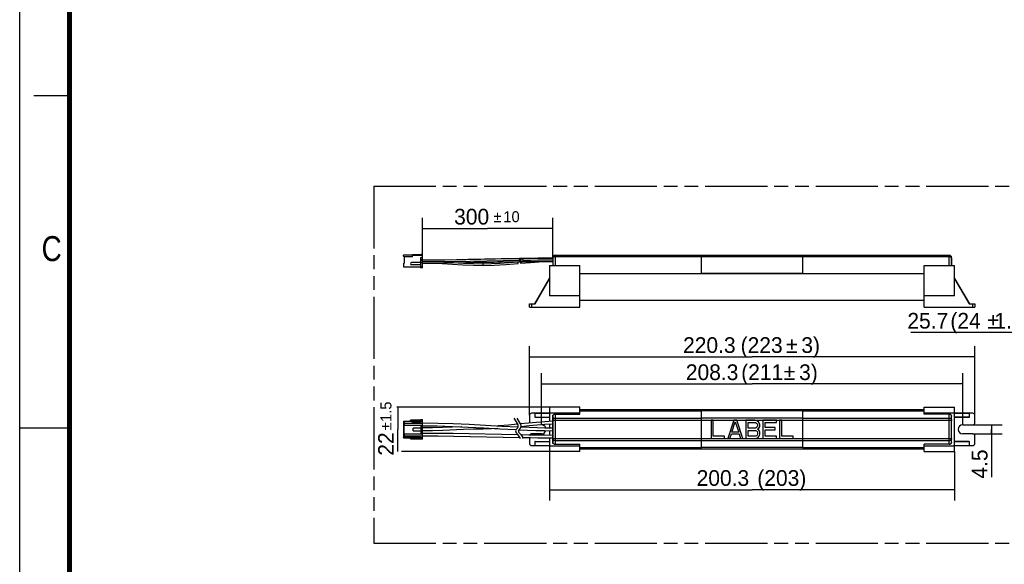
# Model space of a CAD drawing. Header units: millimetres. Extents: x 0 to 210, y 0 to 297.
# Tile 2 of 12: x 0 to 138, y 129 to 206. Entities that reach past the tile are written whole.
import ezdxf
from ezdxf.enums import TextEntityAlignment as Align

# ---------------------------------------------------------------- set-up
doc = ezdxf.new("R2010")
doc.units = ezdxf.units.MM
doc.header["$LTSCALE"] = 19.36
doc.linetypes.add('PHANTOM', pattern=[0.8, 0.45, -0.05, 0.1, -0.05, 0.1, -0.05])
doc.layers.get('0').update_dxf_attribs({"linetype": 'CONTINUOUS'})
for name, color, linetype in [('DEFAULT_3', 7, 'PHANTOM'), ('Z_CURVE', 7, 'CONTINUOUS'), ('Z_DIM_2D', 7, 'CONTINUOUS')]:
    doc.layers.add(name, color=color, linetype=linetype)
doc.styles.add('TEXTSTYLE_2', font='txt', dxfattribs={"width": 0.75})
doc.styles.add('TEXTSTYLE_3', font='tridonic-metric-print-light.otf')
doc.styles.add('TEXTSTYLE_4', font='gdt', dxfattribs={"width": 0.7})
doc.dimstyles.new('DIMSTYLE_1', dxfattribs={"dimtxt": 2.2, "dimasz": 3.5, "dimexe": 1.5, "dimexo": 0, "dimgap": 0.55, "dimtad": 1, "dimdec": 1, "dimlfac": 3.529412, "dimdsep": 46, "dimtxsty": 'TEXTSTYLE_3', "dimcen": 0.09, "dimclrt": 5, "dimadec": 1, "dimazin": 2, "dimtol": 1, "dimtp": 10, "dimtm": 10, "dimtfac": 1, "dimtdec": 1, "dimtofl": 0, "dimtmove": 0, "dimatfit": 3, "dimfxl": 0, "dimtolj": 1, "dimarcsym": 0})
doc.dimstyles.new('DIMSTYLE_2', dxfattribs={"dimtxt": 2.2, "dimasz": 3.5, "dimexe": 1.5, "dimexo": 0, "dimgap": 0.55, "dimtad": 1, "dimdec": 1, "dimlfac": 3.529412, "dimdsep": 46, "dimtxsty": 'TEXTSTYLE_3', "dimcen": 0.09, "dimclrt": 5, "dimadec": 1, "dimazin": 2, "dimtol": 1, "dimtp": 1.5, "dimtm": 1.5, "dimtfac": 1, "dimtdec": 1, "dimtofl": 0, "dimtmove": 0, "dimatfit": 3, "dimfxl": 0, "dimtolj": 1, "dimarcsym": 0})
doc.dimstyles.new('DIMSTYLE_3', dxfattribs={"dimtxt": 2.2, "dimasz": 3.5, "dimexe": 1.5, "dimexo": 0, "dimgap": 0.55, "dimtad": 1, "dimdec": 1, "dimlfac": 3.529412, "dimdsep": 46, "dimtxsty": 'TEXTSTYLE_3', "dimcen": 0.09, "dimclrt": 5, "dimadec": 1, "dimazin": 2, "dimtp": 0.5, "dimtm": 0.5, "dimtfac": 1, "dimtdec": 1, "dimtofl": 0, "dimtmove": 0, "dimatfit": 3, "dimfxl": 0, "dimtolj": 1, "dimarcsym": 0})
doc.dimstyles.new('DIMSTYLE_4', dxfattribs={"dimtxt": 2.2, "dimasz": 3.5, "dimexe": 1.5, "dimexo": 0, "dimgap": 0.55, "dimtad": 1, "dimdec": 1, "dimlfac": 3.529412, "dimdsep": 46, "dimtxsty": 'TEXTSTYLE_3', "dimcen": 0.09, "dimclrt": 5, "dimadec": 1, "dimazin": 2, "dimtp": 0.2, "dimtm": 0.2, "dimtfac": 1, "dimtdec": 1, "dimtofl": 0, "dimtmove": 0, "dimatfit": 3, "dimfxl": 0, "dimtolj": 1, "dimarcsym": 0})
doc.dimstyles.new('DIMSTYLE_5', dxfattribs={"dimtxt": 2.2, "dimasz": 3.5, "dimexe": 1.5, "dimexo": 0, "dimgap": 0.55, "dimtad": 1, "dimdec": 1, "dimlfac": 3.529412, "dimdsep": 46, "dimtxsty": 'TEXTSTYLE_3', "dimcen": 0.09, "dimclrt": 5, "dimadec": 1, "dimazin": 2, "dimtp": 0.1, "dimtm": 0.1, "dimtfac": 1, "dimtdec": 1, "dimtofl": 0, "dimtmove": 0, "dimatfit": 3, "dimfxl": 0, "dimtolj": 1, "dimarcsym": 0})

# ---------------------------------------------------------------- blocks, each defined once
blk = doc.blocks.new('*D1')
at = {"layer": 'Z_DIM_2D', "color": 2, "linetype": 'Continuous', "transparency": 16777216}
for p, q in [((56.47, 172.81), (56.47, 177.91)), ((74.7, 172.3), (74.7, 177.91)), ((56.47, 176.41), (65.58, 176.41)), ((74.7, 176.41), (65.58, 176.41))]:
    blk.add_line(p, q, dxfattribs=at)
at = {"layer": 'Z_DIM_2D', "color": 5, "linetype": 'Continuous', "transparency": 16777216}
for s, height, style, p in [('300', 2.2, 'TEXTSTYLE_3', (63.34, 176.96)), ('`', 1.54, 'TEXTSTYLE_4', (66.95, 177.29)), ('10', 1.54, 'TEXTSTYLE_3', (68.93, 177.29))]:
    blk.add_text(s, height=height, dxfattribs=dict(at, style=style)).set_placement(p, align=Align.CENTER)
blk = doc.blocks.new('_NONE')
blk = doc.blocks.new('*D2')
at = {"layer": 'Z_DIM_2D', "color": 2, "linetype": 'Continuous', "transparency": 16777216}
for p, q in [((74.27, 151.37), (52.87, 151.37)), ((52.98, 151.37), (52.98, 148.26)), ((52.98, 145.14), (52.98, 148.26)), ((74.27, 145.14), (53.53, 145.14))]:
    blk.add_line(p, q, dxfattribs=at)
at = {"layer": 'Z_DIM_2D', "color": 5, "linetype": 'Continuous', "transparency": 16777216}
for s, height, style, p in [('1.5', 1.54, 'TEXTSTYLE_3', (52.1, 150.73)), ('22', 2.2, 'TEXTSTYLE_3', (52.43, 146.21)), ('`', 1.54, 'TEXTSTYLE_4', (52.1, 148.69))]:
    blk.add_text(s, height=height, rotation=90, dxfattribs=dict(at, style=style)).set_placement(p, align=Align.CENTER)
blk = doc.blocks.new('*D3')
at = {"layer": 'Z_DIM_2D', "color": 2, "linetype": 'Continuous', "transparency": 16777216}
for p, q in [((71.44, 150.24), (71.44, 159.92)), ((133.86, 150.24), (133.86, 159.92)), ((71.44, 158.42), (102.65, 158.42)), ((133.86, 158.42), (102.65, 158.42))]:
    blk.add_line(p, q, dxfattribs=at)
at = {"layer": 'Z_DIM_2D', "color": 5, "linetype": 'Continuous', "transparency": 16777216}
for s, style, p in [('`', 'TEXTSTYLE_4', (108.2, 158.97)), ('220.3', 'TEXTSTYLE_3', (96.65, 158.97)), (' (223', 'TEXTSTYLE_3', (103.57, 158.97)), ('3)', 'TEXTSTYLE_3', (110.85, 158.97))]:
    blk.add_text(s, height=2.2, dxfattribs=dict(at, style=style)).set_placement(p, align=Align.CENTER)
blk = doc.blocks.new('*D4')
at = {"layer": 'Z_DIM_2D', "color": 2, "linetype": 'Continuous', "transparency": 16777216}
for p, q in [((73.14, 148.9), (73.14, 156.12)), ((132.16, 148.9), (132.16, 156.12)), ((73.14, 154.62), (102.65, 154.62)), ((132.16, 154.62), (102.65, 154.62))]:
    blk.add_line(p, q, dxfattribs=at)
at = {"layer": 'Z_DIM_2D', "color": 5, "linetype": 'Continuous', "transparency": 16777216}
for s, style, p in [('208.3', 'TEXTSTYLE_3', (97.04, 155.17)), (' (211', 'TEXTSTYLE_3', (103.65, 155.17)), ('`', 'TEXTSTYLE_4', (107.89, 155.17)), ('3)', 'TEXTSTYLE_3', (110.54, 155.17))]:
    blk.add_text(s, height=2.2, dxfattribs=dict(at, style=style)).set_placement(p, align=Align.CENTER)
blk = doc.blocks.new('*D5')
at = {"layer": 'Z_DIM_2D', "color": 2, "linetype": 'Continuous', "transparency": 16777216}
for p, q in [((74.27, 145.14), (74.27, 138.3)), ((131.02, 145.14), (131.02, 138.3)), ((74.27, 139.8), (102.65, 139.8)), ((131.02, 139.8), (102.65, 139.8))]:
    blk.add_line(p, q, dxfattribs=at)
at = {"layer": 'Z_DIM_2D', "color": 5, "linetype": 'Continuous', "transparency": 16777216, "style": 'TEXTSTYLE_3'}
for s, p in [('200.3', (98.55, 140.35)), (' (203)', (106.4, 140.35))]:
    blk.add_text(s, height=2.2, dxfattribs=at).set_placement(p, align=Align.CENTER)
blk = doc.blocks.new('*D8')
at = {"layer": 'Z_DIM_2D', "color": 2, "linetype": 'Continuous', "transparency": 16777216}
for p, q in [((141.98, 148.9), (141.98, 163.33)), ((149.26, 149.15), (149.26, 163.33)), ((145.62, 161.83), (124.9, 161.83)), ((141.98, 161.83), (145.62, 161.83)), ((149.26, 161.83), (145.62, 161.83))]:
    blk.add_line(p, q, dxfattribs=at)
at = {"layer": 'Z_DIM_2D', "color": 5, "linetype": 'Continuous', "transparency": 16777216}
for s, style, p in [('25.7', 'TEXTSTYLE_3', (130.13, 162.38)), ('(24', 'TEXTSTYLE_3', (134.68, 162.38)), ('`', 'TEXTSTYLE_4', (137.24, 162.38)), ('1.5)', 'TEXTSTYLE_3', (141.68, 162.38))]:
    blk.add_text(s, height=2.2, dxfattribs=dict(at, style=style)).set_placement(p, align=Align.RIGHT)
blk = doc.blocks.new('*D9')
at = {"layer": 'Z_DIM_2D', "color": 2, "linetype": 'Continuous', "transparency": 16777216}
for p, q in [((133.57, 148.9), (137.68, 148.9)), ((136.18, 148.9), (136.18, 148.26)), ((136.18, 147.62), (136.18, 148.26)), ((136.18, 148.26), (136.18, 141.57)), ((133.57, 147.62), (137.68, 147.62))]:
    blk.add_line(p, q, dxfattribs=at)
at = {"layer": 'Z_DIM_2D', "color": 5, "linetype": 'Continuous', "transparency": 16777216, "style": 'TEXTSTYLE_3'}
blk.add_text('4.5', height=2.2, rotation=90, dxfattribs=at).set_placement((135.63, 145.45), align=Align.RIGHT)

msp = doc.modelspace()

# ---------------------------------------------------------------- linework, layer by layer
at = {"color": 2, "linetype": 'Continuous'}
for p, q in [((0, 0), (0, 297)), ((7, 195), (2, 195)), ((0, 148.5), (7, 148.5))]:
    msp.add_line(p, q, dxfattribs=at)
at = {"color": 7, "linetype": 'Continuous'}
for p, q in [((53.779, 172.671), (53.836, 172.728)), ((53.779, 172.529), (53.779, 172.671)), ((53.864, 172.444), (53.779, 172.529)), ((53.836, 172.728), (56.272, 172.728)), ((53.921, 171.6), (53.921, 172.501)), ((53.921, 172.501), (55.054, 172.501)), ((55.054, 172.444), (55.054, 172.699)), ((56.046, 172.699), (55.054, 172.699)), ((56.301, 172.614), (55.054, 172.614)), ((55.139, 172.728), (56.272, 172.813)), ((56.046, 172.699), (56.471, 172.558)), ((56.272, 172.728), (56.272, 172.813)), ((56.272, 172.813), (56.471, 172.813)), ((56.471, 170.914), (56.471, 172.813)), ((74.76, 171.212), (74.76, 172.529)), ((75.043, 172.648), (95.565, 172.648)), ((95.565, 170.107), (95.565, 172.677)), ((95.565, 172.677), (109.732, 172.677)), ((109.732, 170.107), (109.732, 172.677)), ((109.732, 172.648), (130.253, 172.648)), ((130.537, 172.529), (130.537, 171.212)), ((53.779, 171.481), (53.921, 171.6)), ((53.779, 171.481), (53.779, 171.084)), ((53.807, 171.505), (53.807, 171.056)), ((53.921, 172.444), (53.864, 172.444)), ((56.187, 171.623), (54.912, 171.623)), ((54.912, 171.339), (56.187, 171.339)), ((56.187, 172.359), (56.187, 170.914)), ((56.187, 172.359), (56.471, 172.359)), ((56.187, 172.076), (56.471, 172.076)), ((56.471, 171.863), (56.187, 171.863)), ((56.187, 171.651), (56.471, 171.651)), ((62.534, 171.626), (69.948, 171.76)), ((69.745, 172.207), (62.846, 172.044)), ((69.948, 172.157), (68.777, 172.138)), ((69.745, 172.207), (69.749, 172.207)), ((69.846, 171.699), (69.846, 171.727)), ((69.863, 171.521), (69.863, 171.759)), ((70.126, 171.818), (70.136, 171.818)), ((72.604, 172.257), (70.136, 172.215)), ((70.136, 171.818), (70.259, 171.82)), ((70.192, 171.584), (70.178, 171.608)), ((70.209, 171.562), (70.192, 171.584)), ((70.23, 171.545), (70.209, 171.562)), ((70.265, 171.778), (70.264, 171.735)), ((70.264, 171.735), (70.264, 171.692)), ((70.267, 171.821), (70.265, 171.778)), ((74.697, 172.277), (72.604, 172.257)), ((74.272, 171.212), (74.272, 166.948)), ((74.272, 171.212), (78.522, 171.212)), ((74.697, 172.303), (74.697, 171.212)), ((78.522, 165.403), (78.522, 171.212)), ((126.774, 171.212), (131.024, 171.212)), ((126.774, 165.403), (126.774, 171.212)), ((130.599, 172.303), (130.599, 171.212)), ((131.024, 166.948), (131.024, 171.212)), ((53.779, 171.084), (53.807, 171.056)), ((53.807, 171.056), (56.187, 171.056)), ((56.471, 170.914), (56.187, 170.914)), ((109.732, 170.118), (95.565, 170.118)), ((95.565, 170.107), (109.732, 170.107)), ((72.204, 165.828), (74.272, 169.411)), ((131.024, 169.411), (133.092, 165.828)), ((71.439, 165.403), (71.439, 165.828)), ((71.439, 165.828), (72.237, 165.828)), ((78.522, 166.948), (74.272, 166.948)), ((78.522, 166.364), (126.774, 166.364)), ((131.024, 166.948), (126.774, 166.948)), ((133.06, 165.828), (133.857, 165.828)), ((133.857, 165.828), (133.857, 165.403)), ((71.439, 165.403), (78.522, 165.403)), ((126.774, 165.403), (133.857, 165.403)), ((74.275, 150.525), (71.722, 150.525)), ((72.204, 150.496), (72.204, 149.986)), ((78.522, 151.375), (74.272, 151.375)), ((74.272, 151.374), (74.272, 149.371)), ((78.522, 150.538), (74.272, 150.538)), ((78.522, 150.377), (78.522, 151.374)), ((78.522, 151.049), (126.774, 151.049)), ((95.565, 145.707), (95.565, 150.843)), ((109.732, 150.843), (95.565, 150.843)), ((109.732, 145.707), (109.732, 150.843)), ((126.774, 151.375), (131.024, 151.375)), ((126.774, 150.377), (126.774, 151.374)), ((131.024, 150.538), (126.774, 150.538)), ((131.024, 145.141), (131.024, 151.374)), ((133.574, 150.525), (131.024, 150.525)), ((133.092, 149.986), (133.092, 150.496)), ((53.779, 149.391), (53.807, 149.42)), ((53.779, 149.391), (53.779, 147.125)), ((53.807, 149.42), (56.471, 149.42)), ((53.921, 148.867), (53.921, 149.42)), ((53.921, 149.136), (56.471, 149.136)), ((53.949, 148.867), (53.949, 149.136)), ((54.771, 149.42), (54.771, 149.561)), ((56.187, 149.561), (54.771, 149.561)), ((55.054, 149.136), (55.054, 149.42)), ((55.054, 149.335), (56.046, 149.335)), ((56.046, 149.221), (55.054, 149.221)), ((56.046, 149.335), (56.301, 149.42)), ((56.046, 149.335), (56.046, 149.221)), ((56.301, 149.136), (56.046, 149.221)), ((56.187, 149.646), (56.187, 149.42)), ((56.187, 149.646), (56.471, 149.646)), ((56.471, 146.87), (56.471, 149.646)), ((71.439, 150.241), (71.439, 149.179)), ((72.237, 149.958), (74.272, 149.958)), ((74.697, 146.274), (74.697, 150.241)), ((74.76, 146.274), (74.76, 150.241)), ((75.043, 150.377), (78.522, 150.377)), ((130.253, 150.377), (126.774, 150.377)), ((130.537, 150.241), (130.537, 146.274)), ((130.587, 150.124), (130.596, 150.102)), ((130.599, 146.274), (130.599, 150.241)), ((133.06, 149.958), (131.021, 149.958)), ((133.857, 149.179), (133.857, 150.241)), ((53.779, 148.867), (56.471, 148.867)), ((53.779, 147.649), (56.471, 147.649)), ((53.836, 148.867), (53.836, 147.649)), ((53.921, 147.096), (53.921, 147.649)), ((53.949, 147.38), (53.949, 147.649)), ((55.139, 148.074), (55.139, 148.442)), ((56.272, 148.442), (55.139, 148.442)), ((55.139, 148.074), (56.272, 148.074)), ((56.272, 147.649), (56.272, 148.867)), ((62.835, 148.587), (65.067, 148.47)), ((69.591, 148.257), (69.749, 148.425)), ((69.801, 148.932), (69.769, 148.984)), ((70.157, 148.425), (69.999, 148.257)), ((70.154, 149.021), (70.209, 148.932)), ((71.395, 148.744), (70.264, 148.633)), ((73.111, 148.895), (73.139, 148.895)), ((74.272, 148.974), (74.272, 148.469)), ((74.272, 148.073), (74.272, 147.472)), ((132.157, 148.895), (133.574, 148.895)), ((53.807, 147.096), (53.779, 147.125)), ((53.807, 147.096), (56.471, 147.096)), ((53.921, 147.38), (56.471, 147.38)), ((54.771, 146.955), (54.771, 147.096)), ((54.771, 146.955), (56.187, 146.955)), ((55.054, 147.38), (55.054, 147.096)), ((55.054, 147.295), (56.046, 147.295)), ((56.046, 147.181), (55.054, 147.181)), ((56.046, 147.295), (56.301, 147.38)), ((56.046, 147.295), (56.046, 147.181)), ((56.301, 147.096), (56.046, 147.181)), ((56.187, 147.096), (56.187, 146.87)), ((56.471, 146.87), (56.187, 146.87)), ((70.097, 147.129), (69.799, 147.531)), ((70.213, 147.524), (70.511, 147.122)), ((71.439, 147.107), (71.439, 146.275)), ((73.139, 147.62), (71.722, 147.62)), ((72.204, 146.53), (72.204, 146.02)), ((72.237, 146.558), (74.275, 146.558)), ((74.272, 147.076), (74.272, 145.141)), ((74.709, 146.413), (74.705, 146.416)), ((133.06, 146.558), (131.024, 146.558)), ((133.574, 147.62), (132.157, 147.62)), ((133.092, 146.02), (133.092, 146.53)), ((133.857, 146.275), (133.857, 147.337)), ((71.722, 145.991), (74.272, 145.991)), ((74.272, 145.978), (78.522, 145.978)), ((78.522, 145.141), (74.272, 145.141)), ((75.043, 146.18), (78.522, 146.18)), ((78.522, 145.141), (78.522, 146.18)), ((78.522, 145.535), (126.774, 145.535)), ((109.732, 145.707), (95.565, 145.707)), ((130.253, 146.18), (126.774, 146.18)), ((126.774, 145.141), (126.774, 146.18)), ((126.774, 145.978), (131.024, 145.978)), ((126.774, 145.141), (131.024, 145.141)), ((131.021, 145.991), (133.574, 145.991))]:
    msp.add_line(p, q, dxfattribs=at)
at = {"color": 6, "linetype": 'Continuous'}
for p, q in [((74.875, 172.529), (74.76, 172.529)), ((130.537, 172.529), (130.422, 172.529))]:
    msp.add_line(p, q, dxfattribs=at)
at = {"color": 9, "linetype": 'Continuous'}
for p, q in [((75.043, 172.648), (75.043, 171.212)), ((130.253, 171.212), (130.253, 172.648)), ((55.054, 172.444), (53.921, 172.444)), ((56.471, 172.303), (56.187, 172.303)), ((62.21, 171.509), (60.643, 171.599)), ((64.971, 171.226), (64.971, 171.623)), ((67.764, 171.922), (70.097, 171.961)), ((69.749, 172.154), (69.749, 172.207)), ((70.096, 172.016), (70.212, 172.018)), ((70.209, 171.562), (70.209, 171.818)), ((70.691, 171.771), (70.264, 171.735)), ((74.704, 172.328), (74.697, 172.303)), ((95.565, 172.432), (75.043, 172.432)), ((109.732, 172.443), (95.565, 172.443)), ((130.253, 172.432), (109.732, 172.432)), ((56.187, 171.028), (56.471, 171.028)), ((78.522, 170.107), (95.565, 170.107)), ((109.732, 170.107), (126.774, 170.107)), ((72.237, 165.828), (74.272, 169.354)), ((131.024, 169.354), (133.06, 165.828)), ((71.722, 165.828), (71.722, 165.403)), ((133.574, 165.403), (133.574, 165.828)), ((74.272, 150.496), (72.204, 150.496)), ((95.565, 150.817), (78.522, 150.817)), ((126.774, 150.817), (109.732, 150.817)), ((133.092, 150.496), (131.024, 150.496)), ((55.054, 149.363), (53.921, 149.363)), ((54.912, 149.561), (54.912, 149.42)), ((56.471, 149.59), (56.187, 149.59)), ((72.204, 149.986), (74.272, 149.986)), ((74.697, 150.241), (74.777, 150.241)), ((74.697, 149.526), (74.704, 149.588)), ((130.599, 149.526), (74.697, 149.526)), ((74.756, 149.702), (74.799, 149.75)), ((75.043, 150.377), (75.043, 146.18)), ((75.043, 149.843), (95.565, 149.843)), ((95.565, 149.869), (109.732, 149.869)), ((109.732, 149.843), (130.253, 149.843)), ((130.253, 146.18), (130.253, 150.377)), ((130.519, 150.241), (130.599, 150.241)), ((130.541, 149.702), (130.573, 149.647)), ((130.573, 149.647), (130.592, 149.588)), ((130.592, 149.588), (130.599, 149.526)), ((131.024, 149.986), (133.092, 149.986)), ((64.971, 148.298), (64.971, 148.475)), ((53.921, 147.153), (55.054, 147.153)), ((54.912, 147.096), (54.912, 146.955)), ((56.187, 146.926), (56.471, 146.926)), ((74.272, 146.53), (72.204, 146.53)), ((74.704, 146.931), (74.697, 146.994)), ((74.697, 146.994), (130.599, 146.994)), ((74.813, 146.274), (74.697, 146.274)), ((74.724, 146.871), (74.704, 146.931)), ((95.565, 146.674), (75.043, 146.674)), ((109.732, 146.647), (95.565, 146.647)), ((130.253, 146.674), (109.732, 146.674)), ((130.599, 146.274), (130.483, 146.274)), ((130.541, 146.816), (130.498, 146.767)), ((130.599, 146.994), (130.592, 146.931)), ((133.092, 146.53), (131.024, 146.53)), ((72.204, 146.02), (74.272, 146.02)), ((78.522, 145.734), (95.565, 145.734)), ((109.732, 145.734), (126.774, 145.734)), ((131.024, 146.02), (133.092, 146.02))]:
    msp.add_line(p, q, dxfattribs=at)
at = {"color": 150, "linetype": 'Continuous', "true_color": 0x3366ff}
for p, q in [((97.203, 149.533), (96.884, 149.533)), ((96.884, 149.533), (96.884, 146.983)), ((97.203, 147.308), (97.203, 149.533)), ((100.072, 149.533), (99.222, 146.983)), ((99.806, 147.851), (100.284, 149.316)), ((100.497, 149.533), (100.072, 149.533)), ((100.284, 149.316), (100.762, 147.851)), ((101.347, 146.983), (100.497, 149.533)), ((103.047, 149.533), (101.772, 149.533)), ((101.772, 149.533), (101.772, 146.983)), ((102.09, 149.207), (103.1, 149.207)), ((102.09, 148.448), (102.09, 149.207)), ((103.312, 149.479), (103.047, 149.533)), ((103.1, 149.207), (103.259, 149.153)), ((103.259, 149.153), (103.365, 149.045)), ((103.525, 149.316), (103.312, 149.479)), ((103.365, 149.045), (103.419, 148.882)), ((103.684, 149.099), (103.525, 149.316)), ((103.737, 148.936), (103.684, 149.099)), ((106.075, 149.533), (104.162, 149.533)), ((104.162, 149.533), (104.162, 146.983)), ((104.481, 149.207), (106.075, 149.207)), ((104.481, 148.502), (104.481, 149.207)), ((106.075, 149.207), (106.075, 149.533)), ((106.819, 149.533), (106.5, 149.533)), ((106.5, 149.533), (106.5, 146.983)), ((106.819, 147.308), (106.819, 149.533)), ((100.762, 147.851), (99.806, 147.851)), ((103.1, 148.448), (102.09, 148.448)), ((102.09, 148.122), (103.1, 148.122)), ((102.09, 147.308), (102.09, 148.122)), ((103.259, 148.502), (103.1, 148.448)), ((103.1, 148.122), (103.259, 148.068)), ((103.365, 148.61), (103.259, 148.502)), ((103.259, 148.068), (103.365, 147.959)), ((103.419, 148.773), (103.365, 148.61)), ((103.365, 147.959), (103.419, 147.797)), ((103.419, 148.882), (103.419, 148.773)), ((103.419, 148.285), (103.525, 148.339)), ((103.525, 148.231), (103.419, 148.285)), ((103.419, 147.797), (103.419, 147.634)), ((103.525, 148.339), (103.684, 148.556)), ((103.684, 148.014), (103.525, 148.231)), ((103.684, 148.556), (103.737, 148.719)), ((103.737, 147.851), (103.684, 148.014)), ((103.737, 148.719), (103.737, 148.936)), ((103.737, 147.58), (103.737, 147.851)), ((105.862, 148.502), (104.481, 148.502)), ((104.481, 148.176), (105.862, 148.176)), ((104.481, 147.308), (104.481, 148.176)), ((105.862, 148.176), (105.862, 148.502)), ((96.884, 146.983), (98.797, 146.983)), ((98.797, 147.308), (97.203, 147.308)), ((98.797, 146.983), (98.797, 147.308)), ((99.222, 146.983), (99.54, 146.983)), ((99.54, 146.983), (99.753, 147.634)), ((99.753, 147.634), (100.815, 147.634)), ((100.815, 147.634), (101.028, 146.983)), ((101.028, 146.983), (101.347, 146.983)), ((101.772, 146.983), (103.047, 146.983)), ((103.1, 147.308), (102.09, 147.308)), ((103.047, 146.983), (103.312, 147.037)), ((103.259, 147.363), (103.1, 147.308)), ((103.365, 147.471), (103.259, 147.363)), ((103.312, 147.037), (103.525, 147.2)), ((103.419, 147.634), (103.365, 147.471)), ((103.525, 147.2), (103.684, 147.417)), ((103.684, 147.417), (103.737, 147.58)), ((104.162, 146.983), (106.075, 146.983)), ((106.075, 147.308), (104.481, 147.308)), ((106.075, 146.983), (106.075, 147.308)), ((106.5, 146.983), (108.412, 146.983)), ((108.412, 147.308), (106.819, 147.308)), ((108.412, 146.983), (108.412, 147.308))]:
    msp.add_line(p, q, dxfattribs=at)
at = {"color": 7, "linetype": 'Continuous', "const_width": 0.7}
msp.add_lwpolyline([(7, 7), (7, 290)], dxfattribs=at)
at = {"color": 7, "linetype": 'Continuous'}
for points in [[(68.777, 172.138), (62.514, 172.022), (59.421, 171.979), (56.471, 171.963)], [(62.846, 172.044), (59.598, 171.985), (56.471, 171.963)], [(56.471, 171.566), (59.433, 171.582), (62.534, 171.626)], [(56.471, 171.566), (57.772, 171.544), (59.213, 171.482)], [(59.213, 171.482), (62.127, 171.314), (63.602, 171.249), (64.971, 171.226)], [(64.971, 171.623), (63.655, 171.645), (63.628, 171.646)], [(67.45, 171.716), (66.432, 171.656), (64.971, 171.623)], [(64.971, 171.226), (66.478, 171.261), (68.146, 171.361), (69.856, 171.501)], [(69.624, 172.152), (69.639, 172.166), (69.659, 172.181), (69.68, 172.192), (69.702, 172.201), (69.725, 172.206), (69.745, 172.207)], [(69.749, 172.207), (69.778, 172.203), (69.802, 172.193), (69.82, 172.175), (69.831, 172.155)], [(69.846, 171.727), (69.848, 171.755), (69.848, 171.759)], [(69.861, 171.546), (69.854, 171.594), (69.85, 171.621), (69.848, 171.648), (69.846, 171.674), (69.846, 171.699)], [(69.856, 171.501), (69.86, 171.504), (69.863, 171.512), (69.863, 171.519)], [(69.863, 171.519), (69.863, 171.527), (69.861, 171.546)], [(70.097, 171.961), (70.096, 171.991), (70.09, 172.022), (70.08, 172.052), (70.067, 172.081), (70.049, 172.106), (70.028, 172.127), (70.004, 172.143), (69.979, 172.153), (69.952, 172.157), (69.948, 172.157)], [(69.948, 171.76), (69.972, 171.763), (69.998, 171.773), (70.023, 171.788), (70.045, 171.81), (70.064, 171.835)], [(70.136, 172.215), (70.126, 172.215), (70.096, 172.21), (70.068, 172.199), (70.042, 172.184), (70.019, 172.165), (69.999, 172.142)], [(70.063, 171.835), (70.069, 171.832), (70.097, 171.822), (70.126, 171.818)], [(70.064, 171.835), (70.079, 171.865), (70.089, 171.897), (70.095, 171.928), (70.097, 171.961)], [(70.154, 171.727), (70.155, 171.749), (70.157, 171.772)], [(70.178, 171.608), (70.167, 171.637), (70.16, 171.667), (70.155, 171.697), (70.154, 171.727)], [(70.157, 171.772), (70.161, 171.796), (70.167, 171.819)], [(70.213, 171.963), (70.215, 171.995), (70.221, 172.027), (70.231, 172.058), (70.246, 172.088), (70.265, 172.113), (70.287, 172.135), (70.312, 172.151), (70.338, 172.16), (70.362, 172.163)], [(70.243, 171.843), (70.23, 171.872), (70.22, 171.902), (70.214, 171.932), (70.213, 171.963)], [(70.254, 171.536), (70.246, 171.537), (70.23, 171.545)], [(70.362, 171.766), (70.358, 171.766), (70.331, 171.77), (70.305, 171.78), (70.282, 171.797), (70.261, 171.818), (70.243, 171.843)], [(70.254, 171.536), (71.577, 171.645), (73.348, 171.76), (74.697, 171.802)], [(70.271, 171.578), (70.27, 171.561), (70.266, 171.545), (70.258, 171.536), (70.254, 171.536)], [(70.264, 171.692), (70.267, 171.654), (70.269, 171.617), (70.271, 171.586), (70.271, 171.578)], [(74.697, 172.2), (71.947, 172.183), (70.362, 172.163)], [(70.362, 172.163), (70.365, 172.163), (70.392, 172.16), (70.418, 172.149), (70.442, 172.133), (70.463, 172.112), (70.48, 172.087), (70.494, 172.058), (70.504, 172.027), (70.509, 171.997), (70.511, 171.967)], [(70.511, 171.967), (70.509, 171.935), (70.503, 171.903), (70.492, 171.871), (70.478, 171.842), (70.459, 171.816), (70.437, 171.795), (70.412, 171.779), (70.385, 171.769), (70.362, 171.766)], [(70.362, 171.766), (71.959, 171.787), (74.697, 171.804)], [(56.471, 149.164), (58.578, 149.141), (60.748, 149.076), (62.994, 148.976)], [(74.697, 149.396), (73.578, 149.33), (72.449, 149.241), (71.307, 149.134), (70.154, 149.021)], [(74.699, 150.1), (74.7, 150.1), (74.703, 150.109), (74.709, 150.125), (74.72, 150.149), (74.735, 150.178)], [(130.537, 150.217), (130.539, 150.214), (130.556, 150.188), (130.569, 150.163), (130.58, 150.142), (130.587, 150.124)], [(56.471, 148.768), (58.526, 148.745), (60.644, 148.682), (62.835, 148.587)], [(61.952, 148.625), (59.249, 148.516), (57.841, 148.473), (56.471, 148.456)], [(62.21, 148.238), (59.28, 148.12), (57.861, 148.076), (56.471, 148.06)], [(56.471, 147.748), (58.584, 147.739), (60.75, 147.713), (62.979, 147.674)], [(64.971, 148.298), (63.611, 148.281), (62.21, 148.238)], [(62.979, 147.674), (67.513, 147.578), (69.799, 147.531)], [(62.994, 148.976), (65.276, 148.856), (67.558, 148.731), (69.852, 148.614)], [(67.004, 148.364), (66.107, 148.318), (64.971, 148.298)], [(65.067, 148.47), (67.308, 148.347), (69.568, 148.23)], [(69.769, 148.984), (68.482, 148.866), (67.254, 148.773), (67.013, 148.761)], [(69.963, 148.212), (71.164, 148.16), (72.354, 148.117), (73.532, 148.085), (74.697, 148.065)], [(70.255, 148.596), (71.382, 148.549), (72.499, 148.51), (73.604, 148.48), (74.697, 148.462)], [(74.697, 148.999), (73.611, 148.935), (72.511, 148.848), (71.395, 148.744)], [(56.471, 147.351), (58.631, 147.341), (60.846, 147.315), (63.128, 147.274)], [(63.128, 147.274), (67.764, 147.176), (70.097, 147.129)], [(70.213, 147.524), (71.343, 147.505), (72.467, 147.489), (73.585, 147.477), (74.697, 147.469)], [(70.511, 147.122), (71.565, 147.105), (72.614, 147.091), (73.658, 147.08), (74.697, 147.073)], [(74.767, 146.325), (74.748, 146.349), (74.734, 146.371), (74.722, 146.39), (74.714, 146.404), (74.709, 146.413)], [(74.813, 146.274), (74.788, 146.3), (74.767, 146.325)], [(130.549, 146.351), (130.531, 146.327), (130.509, 146.301), (130.483, 146.274)], [(130.591, 146.416), (130.588, 146.413), (130.583, 146.405), (130.575, 146.391), (130.564, 146.373), (130.549, 146.351)]]:
    msp.add_lwpolyline(points, dxfattribs=at)
at = {"color": 9, "linetype": 'Continuous'}
for points in [[(56.471, 171.764), (58.631, 171.773), (60.846, 171.798), (63.128, 171.834), (67.764, 171.922)], [(64.971, 171.424), (63.611, 171.448), (62.21, 171.509)], [(69.846, 171.699), (68.544, 171.59), (67.298, 171.502), (66.107, 171.445), (64.971, 171.424)], [(70.511, 171.967), (71.565, 171.981), (72.614, 171.991), (73.658, 171.999), (74.697, 172.002)], [(74.799, 172.394), (74.756, 172.375), (74.724, 172.352), (74.704, 172.328)], [(74.911, 172.422), (74.851, 172.41), (74.799, 172.394)], [(75.043, 172.432), (74.976, 172.43), (74.911, 172.422)], [(130.386, 172.422), (130.321, 172.43), (130.253, 172.432)], [(130.541, 172.375), (130.498, 172.394), (130.445, 172.41), (130.386, 172.422)], [(130.599, 172.303), (130.592, 172.328), (130.573, 172.352), (130.541, 172.375)], [(74.704, 149.588), (74.724, 149.647), (74.756, 149.702)], [(74.799, 149.75), (74.851, 149.789), (74.911, 149.819), (74.976, 149.837), (75.043, 149.843)], [(130.253, 149.843), (130.321, 149.837), (130.386, 149.819), (130.445, 149.789), (130.498, 149.75), (130.541, 149.702)], [(74.799, 146.767), (74.756, 146.816), (74.724, 146.871)], [(75.043, 146.674), (74.976, 146.68), (74.911, 146.698), (74.851, 146.728), (74.799, 146.767)], [(130.498, 146.767), (130.445, 146.728), (130.386, 146.698), (130.321, 146.68), (130.253, 146.674)], [(130.592, 146.931), (130.573, 146.871), (130.541, 146.816)]]:
    msp.add_lwpolyline(points, dxfattribs=at)
at = {"color": 7, "linetype": 'Continuous'}
for centre, radius, start, end in [((75.043, 172.303), 0.346, 146.25093, 180), ((75.043, 172.303), 0.346, 90, 138.81317), ((130.253, 172.303), 0.346, 41.18685, 90), ((130.253, 172.303), 0.346, 0, 33.75164), ((54.912, 171.481), 0.142, 90, 270), ((71.722, 150.241), 0.283, 90, 180), ((133.574, 150.241), 0.283, 0, 90), ((71.722, 149.179), 0.283, 180, 186.53667), ((133.574, 149.179), 0.283, 270, 360), ((69.824, 148.037), 0.321, 136.67484, 142.86583), ((69.444, 148.712), 0.419, 316.67484, 31.58382), ((70.232, 148.037), 0.321, 136.67484, 146.92559), ((69.852, 148.712), 0.419, 316.67484, 343.88649), ((69.852, 148.712), 0.419, 349.14213, 31.58382), ((73.139, 148.258), 0.637, 20.24729, 90), ((73.139, 148.258), 0.637, 270, 343.90879), ((132.157, 148.258), 0.637, 90, 270), ((71.722, 146.275), 0.283, 180, 270), ((71.722, 147.337), 0.283, 90, 144.03358), ((133.574, 147.337), 0.283, 0, 90), ((133.574, 146.275), 0.283, 270, 360)]:
    msp.add_arc(centre, radius, start, end, dxfattribs=at)
for centre, major_axis, ratio, start_param, end_param in [((72.237, 150.496), (0.0327, 0), 0.8660254, 1.5707963, 3.1415927), ((133.06, 150.496), (0.0327, 0), 0.8660254, 0, 1.5707963), ((72.237, 149.986), (0.0327, 0), 0.8660254, 3.1415927, 4.712389), ((75.043, 150), (0, 0.377), 0.9170645, 0, 0.87646), ((130.253, 150), (0, 0.377), 0.9170645, -0.87646, 0), ((133.06, 149.986), (0.0327, 0), 0.8660254, -1.5707963, 0), ((72.237, 146.53), (-0.0327, 0), 0.8660254, -1.5707963, 0), ((75.043, 146.553), (0, 0.373), 0.9270797, -3.868404, -3.1415927), ((130.253, 146.553), (0, 0.373), 0.9270797, -3.1415927, -2.4147813), ((133.06, 146.53), (-0.0327, 0), 0.8660254, 3.1415927, 4.712389), ((72.237, 146.02), (-0.0327, 0), 0.8660254, 0, 1.5707963), ((133.06, 146.02), (-0.0327, 0), 0.8660254, 1.5707963, 3.1415927)]:
    msp.add_ellipse(centre, major_axis=major_axis, ratio=ratio, start_param=start_param, end_param=end_param, dxfattribs=at)
at = {"layer": 'DEFAULT_3', "color": 7, "linetype": 'PHANTOM'}
for p, q in [((49.609, 182.33), (49.609, 132.33)), ((49.609, 182.33), (149.609, 182.33)), ((49.609, 132.33), (149.609, 132.33))]:
    msp.add_line(p, q, dxfattribs=at)
at = {"layer": 'Z_CURVE', "color": 4, "linetype": 'Continuous'}
for p, q in [((70.616, 171.778), (70.007, 171.778)), ((69.254, 149.821), (69.801, 148.932)), ((69.662, 149.821), (70.154, 149.021)), ((69.799, 147.531), (69.566, 147.846)), ((70.213, 147.524), (69.974, 147.846)), ((70.208, 146.98), (70.097, 147.129)), ((70.616, 146.98), (70.511, 147.122))]:
    msp.add_line(p, q, dxfattribs=at)
for centre, radius, start, end in [((69.824, 148.037), 0.321, 142.26807, 216.54109), ((70.232, 148.037), 0.321, 146.92368, 216.54109), ((69.852, 148.712), 0.419, 343.25305, 350.12096)]:
    msp.add_arc(centre, radius, start, end, dxfattribs=at)

# ---------------------------------------------------------------- texts
at = {"color": 5, "linetype": 'Continuous', "style": 'TEXTSTYLE_2', "width": 0.833333}
msp.add_text('C', height=3.5, dxfattribs=at).set_placement((3.07, 171.834))

# ---------------------------------------------------------------- dimensions: what is measured, and where the dimension line sits
at = {"layer": 'Z_DIM_2D', "color": 2, "linetype": 'Continuous'}
for base, p1, p2, angle, dimstyle, picture, middle in [((56.471, 176.41), (74.697, 172.303), (56.471, 172.813), 180, 'DIMSTYLE_1', '*D1', (65.327, 176.41)), ((52.982, 151.375), (74.272, 145.141), (74.272, 151.375), 90, 'DIMSTYLE_2', '*D2', (52.982, 148.258)), ((136.184, 148.895), (133.574, 147.62), (133.574, 148.895), 90, 'DIMSTYLE_5', '*D9', (136.184, 143.482))]:
    dim = msp.add_linear_dim(base=base, p1=p1, p2=p2, angle=angle, dimstyle=dimstyle, override={"dimblk1": 'NONE', "dimblk2": 'NONE', "dimsah": 1}, dxfattribs=at)
    dim.commit()
    dim.dimension.update_dxf_attribs({"geometry": picture, "text_midpoint": middle, "dimtype": 160})
for base, p1, p2, text, dimstyle, picture, middle in [((149.256, 161.825), (141.983, 148.895), (149.256, 149.153), '<>(24%%p1.5)', 'DIMSTYLE_4', '*D8', (133.29, 161.825)), ((133.857, 158.415), (71.439, 150.241), (133.857, 150.241), '<> (223%%p3)', 'DIMSTYLE_3', '*D3', (102.648, 158.415)), ((132.157, 154.625), (73.139, 148.895), (132.157, 148.895), '<> (211%%p3)', 'DIMSTYLE_3', '*D4', (102.648, 154.625)), ((131.024, 139.802), (74.272, 145.141), (131.024, 145.141), '<> (203)', 'DIMSTYLE_3', '*D5', (102.648, 139.802))]:
    dim = msp.add_linear_dim(base=base, p1=p1, p2=p2, text=text, dimstyle=dimstyle, override={"dimblk1": 'NONE', "dimblk2": 'NONE', "dimsah": 1}, dxfattribs=at)
    dim.commit()
    dim.dimension.update_dxf_attribs({"geometry": picture, "text_midpoint": middle, "dimtype": 160})

doc.saveas('drawing.dxf')
